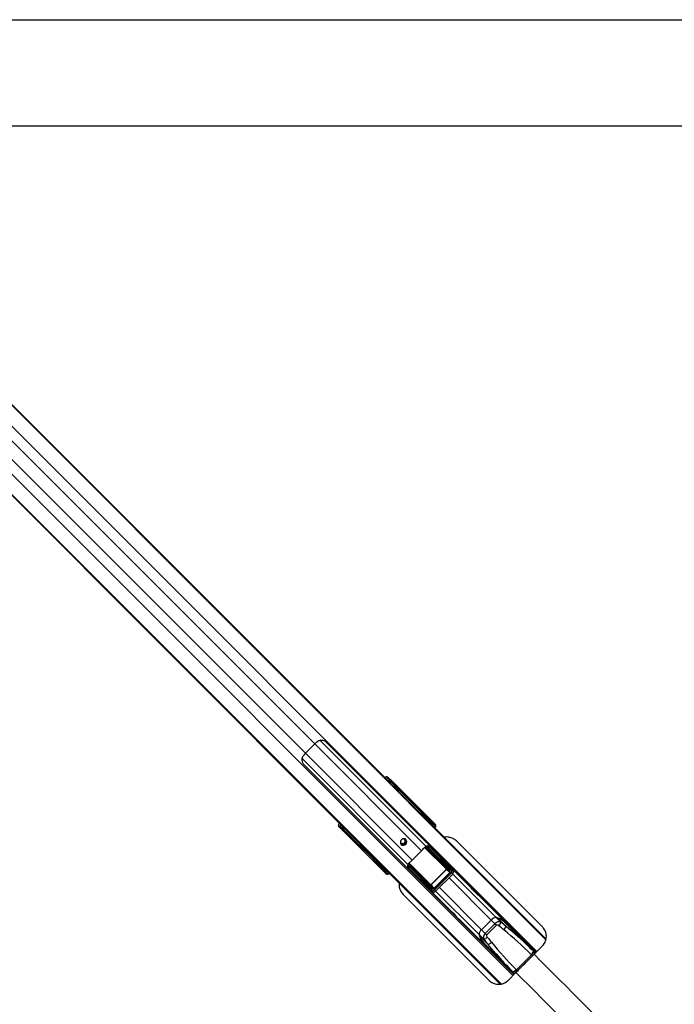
# Model space of a CAD drawing. Header units: millimetres. Extents: x 20 to 19939, y 40 to 15016.
# Tile 77 of 106: x 7433 to 8409, y 13227 to 14696. Entities that reach past the tile are written whole.
import ezdxf

# ---------------------------------------------------------------- set-up
doc = ezdxf.new("R2010")
doc.units = ezdxf.units.MM
doc.header["$LTSCALE"] = 2
doc.layers.add('COMPONENT_GEOMETRY', color=7, linetype='Continuous')
doc.styles.add('SLDTEXTSTYLE0', font='TXT', dxfattribs={"width": 0.75})
doc.dimstyles.new('SLDDIMSTYLE0', dxfattribs={"dimtxt": 100, "dimasz": 6.604, "dimexe": 0, "dimexo": 0.0625, "dimgap": 25, "dimtad": 0, "dimtih": 1, "dimtoh": 1, "dimdec": 1, "dimrnd": 1e-09, "dimzin": 12, "dimdsep": 46, "dimtxsty": 'SLDTEXTSTYLE0', "dimsah": 1, "dimcen": 0.09, "dimadec": 0, "dimazin": 3, "dimtfac": 1, "dimtdec": 1, "dimtofl": 0, "dimtmove": 0, "dimatfit": 3, "dimfxl": 1, "dimfrac": 2, "dimtolj": 1, "dimtzin": 12, "dimarcsym": 0})

# ---------------------------------------------------------------- blocks, each defined once
blk = doc.blocks.new('_D')
at = {"layer": 'COMPONENT_GEOMETRY', "color": 7}
for p, q in [((7259.4, 14695.6), (13752.9, 14695.6)), ((13746.6, 14695.6), (13746.6, 12212)), ((13546.5, 12191.7), (13516, 12191.7)), ((13516, 12191.7), (13516, 12033)), ((13946.6, 12191.7), (13977.1, 12191.7)), ((13977.1, 12191.7), (13977.1, 12033)), ((13516, 12033), (13546.5, 12033)), ((13977.1, 12033), (13946.6, 12033)), ((13746.6, 9399.7), (13746.6, 11883.3)), ((9509.2, 9399.7), (13752.9, 9399.7))]:
    blk.add_line(p, q, dxfattribs=at)
for points in [[(13746.6, 14695.6), (13745.6, 14689), (13747.6, 14689)], [(13746.6, 9399.7), (13747.6, 9406.3), (13745.6, 9406.3)]]:
    blk.add_solid(points, dxfattribs=at)
at = {"layer": 'COMPONENT_GEOMETRY', "color": 7, "char_height": 100, "attachment_point": 1, "style": 'SLDTEXTSTYLE0'}
for s, insert in [('8\'8.25"', (13546.5, 12161.9)), ('2648mm', (13473.8, 12012.2))]:
    blk.add_mtext(s, dxfattribs=dict(at, insert=insert))

msp = doc.modelspace()

# ---------------------------------------------------------------- linework, layer by layer
at = {"color": 7, "linetype": 'Continuous', "lineweight": 25}
for p, q in [((6951.21, 14591.61), (7978, 13564.81)), ((6953.62, 14588.64), (7993.24, 13549.02)), ((6886.29, 14521.31), (7930.77, 13476.83)), ((7183.64, 14223.41), (7915.04, 13492)), ((7873.4, 13615.46), (7859.47, 13601.53)), ((8203.37, 13304.79), (7890.22, 13617.95)), ((7856.98, 13584.71), (8170.14, 13271.56)), ((7978, 13564.81), (7982.31, 13560.5)), ((7980.93, 13566.52), (7983.61, 13563.86)), ((7983.4, 13564.66), (7980.93, 13566.52)), ((7982.31, 13560.5), (7989.82, 13552.99)), ((7984.79, 13560.15), (7983.55, 13561.09)), ((7983.61, 13563.86), (7984.85, 13562.92)), ((8032.48, 13513.23), (7987.04, 13558.67)), ((7988.68, 13559.36), (8051.05, 13496.99)), ((7989.14, 13559.33), (8052.8, 13495.67)), ((7989.82, 13552.99), (7994.99, 13547.82)), ((7993.24, 13549.02), (8004.83, 13536.58)), ((7993.24, 13549.02), (7997.55, 13544.71)), ((7994.99, 13547.82), (8001.02, 13541.8)), ((7997.55, 13544.71), (8004.42, 13537.33)), ((7997.55, 13544.71), (8003.44, 13538.82)), ((8001.02, 13541.8), (8003.17, 13539.64)), ((8003.17, 13539.64), (8218.07, 13324.75)), ((8004.42, 13537.33), (8003.44, 13538.82)), ((8003.44, 13538.82), (8005.59, 13536.67)), ((8006.85, 13534.77), (8005.59, 13536.67)), ((8039.49, 13505.05), (8032.78, 13513.14)), ((8034.17, 13513.17), (8040.86, 13505.09)), ((8041.94, 13504.02), (8037.15, 13510.03)), ((8037.24, 13509.92), (8037.15, 13510.03)), ((8042, 13503.94), (8037.24, 13509.92)), ((8040.16, 13503.67), (8039.26, 13504.57)), ((8041.22, 13502.62), (8040.16, 13503.67)), ((8040.86, 13505.09), (8041.94, 13504.02)), ((8041.17, 13501.64), (8041.68, 13502.15)), ((8042, 13503.94), (8041.94, 13504.02)), ((8047.48, 13496.97), (8042.79, 13502.63)), ((8044.27, 13502.53), (8048.85, 13497.02)), ((8049.84, 13496.02), (8046.63, 13500.06)), ((8049.91, 13495.95), (8046.7, 13499.98)), ((8046.97, 13496.21), (8047.25, 13496.49)), ((8046.97, 13496.21), (8047.87, 13495.32)), ((8047.25, 13496.49), (8048.15, 13495.6)), ((8048.15, 13495.6), (8047.87, 13495.32)), ((8049.12, 13494.62), (8048.15, 13495.6)), ((8048.85, 13497.02), (8049.84, 13496.02)), ((8049.84, 13496.02), (8049.91, 13495.95)), ((8051.05, 13496.99), (8052.8, 13495.67)), ((7911.07, 13491.32), (7908.41, 13494)), ((7910.27, 13491.53), (7908.41, 13494)), ((7912.01, 13490.08), (7911.07, 13491.32)), ((7913.85, 13491.38), (7914.78, 13490.14)), ((7915.04, 13492), (7919.34, 13487.71)), ((7977.94, 13423.88), (7915.57, 13486.25)), ((7915.6, 13485.79), (7979.26, 13422.13)), ((7916.27, 13487.89), (7961.7, 13442.45)), ((7919.34, 13487.71), (7931.94, 13475.1)), ((8047.87, 13495.32), (8048.84, 13494.34)), ((8048.84, 13494.34), (8049.12, 13494.62)), ((8049.31, 13493.88), (8049.59, 13494.16)), ((7935.63, 13472.31), (7930.77, 13476.83)), ((7930.77, 13476.83), (7937.07, 13470.53)), ((7931.94, 13475.1), (7934.1, 13472.95)), ((7934.1, 13472.95), (8149.86, 13257.19)), ((7937.07, 13470.53), (7937.45, 13470.28)), ((8212.78, 13342.48), (8084.54, 13470.72)), ((8032.62, 13456.24), (8018.69, 13442.31)), ((8074.25, 13425.55), (8039.76, 13460.04)), ((8040.24, 13460.97), (8074.73, 13426.48)), ((8076.93, 13426.49), (8042.23, 13461.11)), ((8044.82, 13461.35), (8078.79, 13427.46)), ((8046.78, 13461.24), (8046.51, 13460.97)), ((7969.84, 13434.07), (7961.77, 13440.77)), ((7961.79, 13442.15), (7969.88, 13435.44)), ((7964.9, 13437.78), (7970.91, 13432.99)), ((7964.9, 13437.78), (7965.03, 13437.69)), ((7965.02, 13437.68), (7970.99, 13432.93)), ((8060.19, 13447.31), (8074.29, 13433.25)), ((7970.91, 13432.99), (7969.84, 13434.07)), ((7970.36, 13435.67), (7971.26, 13434.77)), ((7971.26, 13434.77), (7972.31, 13433.71)), ((7972.3, 13432.14), (7977.96, 13427.45)), ((7977.91, 13426.08), (7972.4, 13430.66)), ((7972.78, 13433.25), (7973.29, 13433.76)), ((7974.87, 13428.3), (7978.91, 13425.09)), ((7974.95, 13428.23), (7978.98, 13425.02)), ((7978.91, 13425.09), (7977.91, 13426.08)), ((7979.26, 13422.13), (7977.94, 13423.88)), ((7978.44, 13427.68), (7978.72, 13427.96)), ((7979.33, 13426.78), (7978.44, 13427.68)), ((7979.61, 13427.06), (7978.72, 13427.96)), ((7979.61, 13427.06), (7979.33, 13426.78)), ((7979.33, 13426.78), (7980.31, 13425.81)), ((7980.59, 13426.09), (7979.61, 13427.06)), ((7980.31, 13425.81), (7980.59, 13426.09)), ((7980.77, 13425.34), (7981.05, 13425.62)), ((7981.05, 13425.62), (7981.23, 13425.82)), ((8013.09, 13432.47), (8013.28, 13434.72)), ((8047.47, 13396.15), (8013.58, 13430.11)), ((8013.96, 13428.42), (8013.69, 13428.15)), ((8013.82, 13432.7), (8048.44, 13398)), ((8048.45, 13400.2), (8013.96, 13434.69)), ((8014.89, 13435.17), (8049.38, 13400.68)), ((8046.6, 13405.65), (8069.28, 13428.33)), ((8069.49, 13428.12), (8046.81, 13405.44)), ((8051.12, 13400.27), (8074.66, 13423.81)), ((8075.08, 13423.39), (8051.54, 13399.85)), ((8051.59, 13397.75), (8077.18, 13423.34)), ((8069.28, 13428.33), (8069.49, 13428.12)), ((8069.43, 13429.57), (8074.25, 13425.55)), ((8074.66, 13423.81), (8069.49, 13428.12)), ((8078.79, 13427.46), (8074.29, 13433.25)), ((8074.66, 13423.81), (8075.08, 13423.39)), ((8079.2, 13427), (8074.74, 13432.73)), ((8106.5, 13400.95), (8074.8, 13432.66)), ((8027.62, 13414.74), (8041.68, 13400.64)), ((8053.47, 13395.87), (8079.06, 13421.46)), ((8041.68, 13400.64), (8047.47, 13396.15)), ((8042.2, 13400.19), (8047.93, 13395.73)), ((8042.27, 13400.13), (8073.98, 13368.42)), ((8049.38, 13400.68), (8045.36, 13405.5)), ((8046.6, 13405.65), (8046.81, 13405.44)), ((8046.81, 13405.44), (8051.12, 13400.27)), ((8051.12, 13400.27), (8051.54, 13399.85)), ((8004.91, 13391.09), (8133.15, 13262.85)), ((8159.7, 13347.76), (8120.95, 13386.5)), ((8088.43, 13353.97), (8127.17, 13315.23)), ((8122.08, 13338.46), (8136.47, 13352.85)), ((8141.94, 13347.38), (8136.47, 13352.85)), ((8150.87, 13349.51), (8143.66, 13356.72)), ((8145.77, 13356.09), (8158.54, 13343.32)), ((8199.39, 13306.37), (8155.47, 13350.29)), ((8127.55, 13332.99), (8122.08, 13338.46)), ((8127.55, 13332.99), (8141.94, 13347.38)), ((8144.19, 13345.12), (8129.81, 13330.74)), ((8141.94, 13347.38), (8144.19, 13345.12)), ((8125.42, 13324.06), (8118.21, 13331.27)), ((8118.84, 13329.16), (8131.61, 13316.39)), ((8168.56, 13275.54), (8124.64, 13319.46)), ((8127.55, 13332.99), (8129.81, 13330.74)), ((8193.7, 13313.07), (8193.18, 13312.58)), ((8200.06, 13305.7), (8199.39, 13306.37)), ((8202.19, 13303.57), (8200.06, 13305.7)), ((8200.34, 13301.75), (8212.78, 13314.2)), ((8174.15, 13278.43), (8196.5, 13300.78)), ((8195.83, 13301.45), (8196.5, 13300.78)), ((8196.5, 13300.78), (8196.5, 13300.78)), ((8162.35, 13281.75), (8161.86, 13281.23)), ((8169.23, 13274.87), (8168.56, 13275.54)), ((8173.48, 13279.1), (8174.15, 13278.43)), ((8174.15, 13278.43), (8174.15, 13278.43)), ((8161.44, 13262.85), (8173.18, 13274.59)), ((8171.36, 13272.74), (8169.23, 13274.87))]:
    msp.add_line(p, q, dxfattribs=at)
at = {"color": 8, "linetype": 'Continuous', "lineweight": 25}
for p, q in [((6955.58, 14585.67), (8217.74, 13323.51)), ((6940.81, 14569.9), (8204.65, 13306.06)), ((6905.03, 14534.12), (8168.87, 13270.28)), ((6889.26, 14519.35), (8151.15, 13257.46)), ((6981.3, 14507.56), (7873.4, 13615.46)), ((6967.37, 14493.63), (7859.47, 13601.53)), ((7873.4, 13615.46), (8032.62, 13456.24)), ((7881.38, 13620.64), (8039.26, 13462.76)), ((7859.47, 13601.53), (8018.69, 13442.31)), ((7854.29, 13593.55), (8012.17, 13435.67)), ((7983.67, 13559.14), (7984.79, 13560.15)), ((7987.04, 13558.67), (7985.51, 13557.3)), ((8005.59, 13536.67), (8217.95, 13324.31)), ((8031.16, 13511.65), (8032.48, 13513.23)), ((8032.74, 13513.09), (8031.37, 13511.44)), ((8038.75, 13504.06), (8039.26, 13504.57)), ((8040.16, 13503.67), (8039.65, 13503.16)), ((8040.71, 13502.11), (8041.22, 13502.62)), ((8041.68, 13502.15), (8041.22, 13502.62)), ((8041.39, 13501.42), (8042.52, 13502.78)), ((8042.79, 13502.63), (8041.6, 13501.21)), ((8042.73, 13502.97), (8042.2, 13503.51)), ((7914.78, 13490.14), (7915.79, 13491.26)), ((7917.63, 13489.42), (7916.27, 13487.89)), ((8048.84, 13494.34), (8049.31, 13493.88)), ((8049.12, 13494.62), (8049.59, 13494.16)), ((8049.2, 13493.61), (8049.22, 13493.63)), ((7937.07, 13470.53), (8150.32, 13257.28)), ((8069.19, 13429.11), (8037.12, 13461.18)), ((8037.52, 13461.48), (8069.43, 13429.57)), ((8039.15, 13462.51), (8040.21, 13461.65)), ((7961.7, 13442.45), (7963.28, 13443.77)), ((7963.49, 13443.56), (7961.84, 13442.19)), ((8045.36, 13405.5), (8013.48, 13437.38)), ((8013.81, 13437.75), (8045.82, 13405.74)), ((7970.36, 13435.67), (7970.87, 13436.18)), ((7970.99, 13432.92), (7970.91, 13432.99)), ((7971.77, 13435.28), (7971.26, 13434.77)), ((7971.43, 13432.73), (7971.96, 13432.2)), ((7972.15, 13432.41), (7973.51, 13433.54)), ((7973.72, 13433.33), (7972.3, 13432.14)), ((7972.31, 13433.71), (7972.82, 13434.22)), ((7972.78, 13433.25), (7972.31, 13433.71)), ((7978.99, 13425.02), (7978.91, 13425.09)), ((7980.77, 13425.34), (7980.31, 13425.81)), ((7981.05, 13425.62), (7980.59, 13426.09)), ((7981.31, 13425.71), (7981.32, 13425.73)), ((8011.86, 13432.11), (8013.17, 13431.12)), ((8079.06, 13421.46), (8077.18, 13423.34)), ((8073.46, 13415.86), (8136.47, 13352.85)), ((8078.99, 13421.39), (8143.66, 13356.72)), ((8053.47, 13395.87), (8051.59, 13397.75)), ((8053.54, 13395.94), (8118.21, 13331.27)), ((8059.07, 13401.47), (8122.08, 13338.46)), ((8202.56, 13304.21), (8193.7, 13313.07)), ((8197.94, 13299.33), (8196.5, 13300.78)), ((8161.86, 13281.23), (8170.83, 13272.25)), ((8175.6, 13276.99), (8174.15, 13278.43))]:
    msp.add_line(p, q, dxfattribs=at)
at = {"color": 7, "linetype": 'Continuous', "lineweight": 25, "flags": 128}
for points in [[(9506.66, 14536.84), (8225.47, 14536.86), (7022.75, 14536.92)], [(8009.25, 13472.75), (8007.71, 13473.75), (8005.87, 13474.06), (8004, 13473.63), (8002.4, 13472.53), (8001.3, 13470.93), (8000.87, 13469.06), (8001.18, 13467.22), (8002.18, 13465.68), (8003.72, 13464.67), (8005.57, 13464.36), (8007.44, 13464.79), (8009.04, 13465.89), (8010.14, 13467.49), (8010.57, 13469.36), (8010.26, 13471.21), (8009.25, 13472.75)], [(8120.95, 13386.5), (8120.95, 13386.5), (8119.24, 13388.16), (8116.64, 13390.62), (8113.59, 13393.53), (8112.04, 13395.04), (8110.57, 13396.49), (8109.23, 13397.85), (8108.06, 13399.06), (8106.43, 13400.83), (8105.89, 13401.51), (8106.5, 13400.95), (8106.5, 13400.95)], [(8081.37, 13361.37), (8081.34, 13361.4), (8078.29, 13364.31), (8075.69, 13366.77), (8073.97, 13368.43), (8073.42, 13369.04), (8074.1, 13368.5), (8075.87, 13366.87), (8077.08, 13365.7), (8078.44, 13364.35), (8079.9, 13362.88), (8081.41, 13361.33), (8084.32, 13358.28), (8086.78, 13355.68), (8088.43, 13353.97), (8088.43, 13353.97)]]:
    msp.add_lwpolyline(points, dxfattribs=at)
at = {"color": 7, "linetype": 'Continuous', "lineweight": 25}
for centre, radius, start, end in [((7904.9, 13584.05), 44.48, 127.7826, 135.08299), ((7890.88, 13570.04), 44.48, 134.91701, 142.2174), ((7982.16, 13562.5), 1.98, 314.46278, 43.28196), ((7983.41, 13561.56), 1.98, 314.46278, 43.28196), ((7988.47, 13557.59), 1.79, 83.28389, 142.93745), ((7987.59, 13528.39), 18.97, 33.36609, 44.95795), ((7989.75, 13526.23), 18.97, 33.36609, 44.95795), ((8033.02, 13513.92), 0.878, 231.75739, 251.60224), ((8032.99, 13513.9), 0.796, 232.78764, 255.04984), ((8034.25, 13513.3), 0.161, 238.83961, 294.83918), ((8037.23, 13510.18), 0.178, 241.13554, 299.17095), ((8040.2, 13504.37), 0.98, 47.39254, 136.15841), ((8043.06, 13503.46), 0.878, 231.75739, 251.60224), ((8043.8, 13503.78), 1.34, 217.07771, 229.02906), ((8044.37, 13502.73), 0.222, 245.96385, 306.54975), ((8046.72, 13500.28), 0.237, 247.3806, 308.39441), ((8048.19, 13496.29), 0.98, 47.39254, 136.15841), ((7912.43, 13492.77), 1.98, 226.71804, 315.53722), ((7913.37, 13491.52), 1.98, 226.71804, 315.53722), ((7917.34, 13486.46), 1.79, 127.06255, 186.71611), ((7945.34, 13488.52), 18.96, 225.04062, 236.5012), ((7947.51, 13486.37), 18.97, 225.04205, 236.63391), ((8004.43, 13470.2), 3.27, 170.87202, 318.67567), ((8004.34, 13470.59), 5.05, 237.85467, 32.14533), ((8004.7, 13470.48), 3.27, 311.86542, 98.5869), ((7990.86, 13498.05), 59.1, 314.96371, 320.45217), ((8040.54, 13460.69), 1.01, 108.69471, 219.84659), ((8040.86, 13460.06), 1.1, 124.00776, 180.96676), ((8042.16, 13461.4), 1.96, 172.73075, 192.6305), ((8043.7, 13461.05), 1.48, 147.53565, 177.54384), ((8043.51, 13461.23), 0.618, 26.59048, 60.31331), ((7961.03, 13441.94), 0.796, 14.95016, 37.21236), ((7961.01, 13441.91), 0.878, 18.39776, 38.24261), ((7961.63, 13440.68), 0.161, 335.16082, 31.16039), ((7964.75, 13437.7), 0.178, 330.82905, 28.86446), ((7976.88, 13484.07), 59.1, 309.54783, 315.03629), ((7970.56, 13434.73), 0.98, 133.84159, 222.60746), ((7971.15, 13431.13), 1.34, 40.97094, 52.92229), ((7971.47, 13431.87), 0.878, 18.39776, 38.24261), ((7972.2, 13430.57), 0.222, 323.45025, 24.03615), ((7974.65, 13428.21), 0.237, 321.60559, 22.6194), ((7978.64, 13426.75), 0.98, 133.84159, 222.60746), ((8013.88, 13431.23), 1.48, 92.45616, 122.46435), ((8013.7, 13431.42), 0.618, 209.68669, 243.40952), ((8014.24, 13434.39), 1.01, 50.15341, 161.30529), ((8013.53, 13432.77), 1.96, 77.3695, 97.26925), ((8014.87, 13434.07), 1.1, 89.03324, 145.99224), ((8068.88, 13429.56), 0.549, 304.00776, 0.96676), ((8075.35, 13425.57), 1.1, 124.00776, 180.96676), ((8078.75, 13425.27), 2.2, 89.13131, 146.03914), ((8045.37, 13406.05), 0.549, 269.03324, 325.99224), ((8049.66, 13396.18), 2.2, 123.96086, 180.86869), ((8049.36, 13399.58), 1.1, 89.03324, 145.99224), ((8144.44, 13346.65), 10.1, 94.42693, 142.12888), ((8135.65, 13323.77), 33.92, 30.07324, 76.32657), ((8132.2, 13314.56), 43.69, 71.90632, 74.78828), ((8138.58, 13333.06), 24.13, 45.55841, 72.65993), ((8136.83, 13354.55), 14.92, 316.92929, 340.28231), ((8128.28, 13330.49), 10.1, 127.87112, 175.57307), ((8145.02, 13348.18), 14.36, 315.91477, 340.24584), ((8151.16, 13339.28), 33.92, 193.67343, 239.92676), ((8160.37, 13342.73), 43.69, 195.21172, 198.09368), ((8141.87, 13336.35), 24.13, 197.34007, 224.44159), ((8120.38, 13338.1), 14.92, 289.71769, 313.07071), ((8126.75, 13329.91), 14.36, 289.75416, 314.08523), ((8194.39, 13312.36), 1, 45, 134), ((8189.72, 13309.62), 10.21, 306.77, 341.38786), ((8190.38, 13308.96), 10.21, 306.77, 341.38786), ((8162.57, 13280.54), 1, 136, 225), ((8165.31, 13285.21), 10.21, 288.61214, 323.23), ((8165.97, 13284.55), 10.21, 288.61214, 323.23)]:
    msp.add_arc(centre, radius, start, end, dxfattribs=at)
at = {"color": 8, "linetype": 'Continuous', "lineweight": 25}
for centre, radius, start, end in [((8050.83, 13495.32), 1.68, 82.6449, 139.88631), ((8040.94, 13485.3), 11.74, 41.25076, 45.15531), ((7979.61, 13424.1), 1.68, 130.11369, 187.3551), ((7989.63, 13433.99), 11.74, 224.84469, 228.74924)]:
    msp.add_arc(centre, radius, start, end, dxfattribs=at)
at = {"color": 7, "linetype": 'Continuous', "lineweight": 25}
for centre, major_axis, ratio, start_param, end_param in [((7976.76, 13562.22), (4.24, 4.24), 0.3295798, 0.0460032, 1.1020644), ((7864.87, 13451.67), (222.39, -222.39), 0.5087356, 1.5009832, 1.5707963), ((7869.17, 13447.37), (222.39, -222.39), 0.5087356, 1.5009832, 1.5707963), ((7987.41, 13560.66), (4.33, -4.18), 0.0438581, 1.2020967, 2.7976428), ((7986.13, 13558.81), (1.57, -1.28), 0.2462972, 1.1660183, 2.7615644), ((7987.52, 13560.25), (2.88, -2.79), 0.0438581, 1.2020967, 2.7976428), ((8005.23, 13536.38), (-1.68, 1.76), 0.0656844, 1.3963176, 3.4917197), ((8031.22, 13513.99), (1.41, 1.41), 0.7241758, 4.8869219, 4.9129515), ((8031.55, 13513.66), (1.77, 1.77), 0.5087004, 4.8869219, 4.9129515), ((8092.32, 13452.19), (-70.97, 74.51), 0.0008516, 0.6113881, 0.681222), ((8092.68, 13452.54), (-71.32, 74.15), 0.0006481, 0.6130958, 0.6829297), ((7912.71, 13498.17), (4.24, 4.24), 0.3295798, 2.0395283, 3.0955894), ((8039.13, 13504.7), (0.354, 0.354), 0.3743577, 4.712389, 6.2482787), ((8039.79, 13504.05), (1.06, 1.06), 0.3524771, 4.712389, 6.2482787), ((8040.86, 13502.97), (1.06, 1.06), 0.3305965, 4.712389, 6.2482787), ((8043.84, 13501.39), (-1.06, 1.62), 0.7727027, 0.0352335, 0.2292342), ((8043.78, 13501.57), (-0.83, 1.22), 0.6768411, 0.031853, 0.2258537), ((8092.32, 13452.19), (-70.97, 74.51), 0.0008516, 0.8281158, 0.8722649), ((8092.68, 13452.54), (-71.32, 74.15), 0.0006481, 0.8298235, 0.8739726), ((8047.12, 13496.63), (0.354, 0.354), 0.3743577, 4.712389, 6.2482787), ((8047.78, 13495.97), (1.06, 1.06), 0.3524771, 4.712389, 6.2482787), ((8048.77, 13494.97), (1.06, 1.06), 0.3305965, 4.712389, 6.2482787), ((8048.15, 13494.21), (3.27, 2.34), 0.932843, 4.8660535, 6.4380058), ((8049.78, 13492.98), (3.69, 1.73), 0.9084912, 5.0290275, 6.6009798), ((7914.27, 13487.52), (-4.18, 4.33), 0.0438581, 0.3439498, 1.939496), ((7914.68, 13487.41), (-2.79, 2.88), 0.0438581, 0.3439498, 1.939496), ((7916.12, 13488.8), (-1.28, 1.57), 0.2462972, 0.3800283, 1.9755744), ((8028.18, 13605.14), (221.5, -221.5), 0.5107684, 4.712389, 4.7822022), ((8032.47, 13600.85), (221.5, -221.5), 0.5107684, 4.712389, 4.7813953), ((7935.83, 13471.9), (1.76, -1.68), 0.0656844, 5.9330583, 8.0305561), ((7979.54, 13508.15), (84.02, -68.6), 0.0107882, 0.7805081, 0.8197113), ((8043.17, 13453.68), (-5.76, 5.76), 0.8205601, 5.5267292, 5.8030992), ((8079.52, 13430.6), (192.03, -191.31), 0.0067039, 4.5402138, 4.6182287), ((7960.94, 13443.71), (1.41, 1.41), 0.7241758, 4.5118264, 4.5378561), ((8022.74, 13382.61), (74.51, -70.97), 0.0008516, 2.4603707, 2.5302045), ((8022.39, 13382.26), (74.15, -71.32), 0.0006481, 2.458663, 2.5284968), ((7961.27, 13443.38), (1.77, 1.77), 0.5087004, 4.5118264, 4.5378561), ((7966.78, 13495.39), (-68.6, 84.02), 0.0107882, 2.3218814, 2.3610846), ((7970.89, 13435.14), (1.06, 1.06), 0.3524771, 3.1764992, 4.712389), ((7970.23, 13435.8), (0.354, 0.354), 0.3743577, 3.1764992, 4.712389), ((7971.96, 13434.07), (1.06, 1.06), 0.3305965, 3.1764992, 4.712389), ((7973.54, 13431.09), (1.62, -1.06), 0.7727027, 2.9123584, 3.1063592), ((7973.36, 13431.15), (1.22, -0.83), 0.6768411, 2.9157389, 3.1097396), ((8022.39, 13382.26), (74.15, -71.32), 0.0006481, 2.2676201, 2.3117691), ((8022.74, 13382.61), (74.51, -70.97), 0.0008516, 2.2693278, 2.3134769), ((7978.96, 13427.15), (1.06, 1.06), 0.3524771, 3.1764992, 4.712389), ((7980.72, 13426.78), (2.34, 3.27), 0.932843, 2.9867722, 4.5587245), ((7978.31, 13427.81), (0.354, 0.354), 0.3743577, 3.1764992, 4.712389), ((7979.96, 13426.16), (1.06, 1.06), 0.3305965, 3.1764992, 4.712389), ((7981.95, 13425.15), (1.73, 3.69), 0.9084912, 2.8237982, 4.3957505), ((8044.33, 13395.41), (-191.31, 192.03), 0.0067039, 4.8065492, 4.8845862), ((8021.25, 13431.76), (-5.76, 5.76), 0.8205601, 0.4800861, 0.7564561), ((8068.82, 13428.77), (0.472, -0.414), 0.7960113, 6.2316645, 7.7727784), ((8068.7, 13428.88), (0.811, -0.731), 0.9160627, 6.2417268, 7.7828408), ((8073.5, 13424.89), (1.2, -1.04), 0.6306565, 6.2304961, 7.7716101), ((8071.55, 13430.32), (-3.02, 3.58), 0.8534878, 4.6655123, 4.8124468), ((8073.27, 13425.12), (1.89, -1.66), 0.7960113, 6.2316645, 7.7727784), ((8075.56, 13425.03), (-1.51, 1.79), 0.8534878, 3.213545, 4.8124468), ((8076.03, 13424.57), (-2.8, 3.2), 0.9399897, 3.200151, 4.7990528), ((8044.61, 13403.38), (3.58, -3.02), 0.8534878, 4.6123311, 4.7592657), ((8046.05, 13406.23), (-0.731, 0.811), 0.9160627, 1.6419372, 3.1830512), ((8046.16, 13406.11), (-0.414, 0.472), 0.7960113, 1.6519995, 3.1931135), ((8050.36, 13398.9), (3.2, -2.8), 0.9399897, 4.6257252, 6.224627), ((8049.9, 13399.37), (1.79, -1.51), 0.8534878, 4.6123311, 6.2112329), ((8049.81, 13401.66), (-1.66, 1.89), 0.7960113, 1.6519995, 3.1931135), ((8050.04, 13401.43), (-1.04, 1.2), 0.6306565, 1.6531679, 3.1942819), ((8146.23, 13343.09), (5.66, 5.66), 0.7578134, 0.2090536, 1.5707963), ((8055.32, 13127.36), (305, -305), 0.5324147, 1.7566923, 1.77985), ((8146.91, 13342.41), (2.71, -2.71), 0.5211931, 1.77985, 3.1415927), ((8056, 13126.68), (303.43, -303.43), 0.5211931, 1.7566923, 1.77985), ((8086.94, 13192.55), (208.93, -208.93), 0.5211931, 1.5707963, 1.7566923), ((8131.84, 13328.7), (5.66, 5.66), 0.7578134, 1.5707963, 2.932539), ((8347.57, 13419.61), (305, -305), 0.5324147, 4.5033353, 4.526493), ((8132.52, 13328.02), (2.71, -2.71), 0.5211931, 3.1415927, 4.5033353), ((8348.25, 13418.93), (303.43, -303.43), 0.5211931, 4.5033353, 4.526493), ((8282.38, 13388), (208.93, -208.93), 0.5211931, 4.526493, 4.712389), ((8086.26, 13193.23), (210.51, -210.51), 0.5374519, 1.5707963, 1.6940433), ((8281.7, 13388.67), (210.51, -210.51), 0.5374519, 4.5891084, 4.712389)]:
    msp.add_ellipse(centre, major_axis=major_axis, ratio=ratio, start_param=start_param, end_param=end_param, dxfattribs=at)
at = {"color": 8, "linetype": 'Continuous', "lineweight": 25}
for centre, major_axis, ratio, start_param, end_param in [((7979.43, 13559.55), (4.24, 4.24), 0.3295099, 0.0458673, 1.1028005), ((7980.77, 13558.22), (2.83, 2.83), 0.3295798, 0.0460032, 0.8278434), ((8046.84, 13496.34), (0.354, 0.354), 0.3743577, 4.158029, 4.712389), ((7915.38, 13495.5), (4.24, 4.24), 0.3295099, 2.0387921, 3.0957254), ((7916.71, 13494.16), (2.83, 2.83), 0.3295798, 2.3137493, 3.0955894), ((8047.9, 13494.95), (1.85, 0.86), 0.9084912, 5.0290275, 5.3492624), ((8062.17, 13440.72), (-28.45, 34.84), 0.0109144, 0.8684522, 0.9282339), ((7978.59, 13428.09), (0.354, 0.354), 0.3743577, 4.712389, 5.266749), ((7979.98, 13427.03), (0.86, 1.85), 0.9084912, 4.074793, 4.3957505), ((8034.21, 13412.76), (34.84, -28.45), 0.0109144, 2.2133587, 2.2731404), ((8086.26, 13193.23), (210.51, -210.51), 0.5374519, 1.6940433, 1.7566923), ((8281.7, 13388.67), (210.51, -210.51), 0.5374519, 4.526493, 4.5891084)]:
    msp.add_ellipse(centre, major_axis=major_axis, ratio=ratio, start_param=start_param, end_param=end_param, dxfattribs=at)
at = {"color": 7, "linetype": 'Continuous', "lineweight": 25}
for points, knots in [([(7890.22, 13617.95), (7889.83, 13618.29), (7888.94, 13619.08), (7886.79, 13620.2), (7883.95, 13620.94), (7880.56, 13620.88), (7878.6, 13619.76), (7877.64, 13619.21)], [0, 0, 0, 0, 0.10962694, 0.25672778, 0.49978841, 0.75517788, 1, 1, 1, 1]), ([(7855.72, 13597.29), (7855.23, 13596.46), (7854.25, 13594.82), (7853.95, 13591.77), (7854.42, 13589.02), (7855.41, 13586.78), (7856.28, 13585.46), (7856.81, 13584.9), (7856.98, 13584.71)], [0, 0, 0, 0, 0.2129283, 0.4246049, 0.6767712, 0.8300264, 0.9444848, 1, 1, 1, 1]), ([(7989.82, 13552.99), (7990.04, 13552.77), (7990.49, 13552.32), (7991.4, 13551.39), (7992.37, 13550.4), (7993.33, 13549.45), (7994.14, 13548.64), (7994.73, 13548.07), (7994.98, 13547.83), (7994.99, 13547.83), (7994.99, 13547.82)], [0, 0, 0, 0, 0.1335987, 0.2671966, 0.4008119, 0.5344211, 0.6680123, 0.8016105, 0.9352267, 1, 1, 1, 1]), ([(8032.51, 13513.27), (8032.52, 13513.29), (8032.62, 13513.41), (8032.83, 13513.58), (8033.16, 13513.7), (8033.48, 13513.69), (8033.79, 13513.58), (8034.07, 13513.39), (8034.23, 13513.24), (8034.32, 13513.16)], [0, 0, 0, 0, 0.0324038, 0.2220781, 0.3811988, 0.5433613, 0.6728153, 0.8347469, 1, 1, 1, 1]), ([(8034.17, 13513.17), (8034.11, 13513.22), (8034.01, 13513.33), (8033.85, 13513.43), (8033.72, 13513.49), (8033.63, 13513.52), (8033.48, 13513.54), (8033.29, 13513.52), (8033.04, 13513.4), (8032.87, 13513.26), (8032.8, 13513.15), (8032.78, 13513.14)], [0, 0, 0, 0, 0.1655111, 0.2835853, 0.3149316, 0.4135053, 0.4333733, 0.5928838, 0.760419, 0.9651718, 1, 1, 1, 1]), ([(8041.68, 13502.15), (8041.75, 13502.23), (8041.95, 13502.44), (8042.16, 13502.79), (8042.25, 13503.21), (8042.21, 13503.61), (8042.08, 13503.83), (8042, 13503.94)], [0, 0, 0, 0, 0.1526816, 0.4213754, 0.6263891, 0.8018835, 1, 1, 1, 1]), ([(8042.73, 13502.97), (8042.84, 13503.03), (8043.05, 13503.15), (8043.42, 13503.17), (8043.79, 13503.08), (8044.17, 13502.87), (8044.38, 13502.67), (8044.5, 13502.56)], [0, 0, 0, 0, 0.1837229, 0.3577538, 0.5459259, 0.7461896, 1, 1, 1, 1]), ([(8044.27, 13502.53), (8044.19, 13502.62), (8044.04, 13502.76), (8043.75, 13502.92), (8043.46, 13502.97), (8043.17, 13502.92), (8043.01, 13502.82), (8042.92, 13502.77)], [0, 0, 0, 0, 0.2616949, 0.4547577, 0.6342319, 0.8078503, 1, 1, 1, 1]), ([(8049.59, 13494.16), (8049.66, 13494.23), (8049.86, 13494.45), (8050.06, 13494.8), (8050.16, 13495.22), (8050.12, 13495.61), (8049.98, 13495.83), (8049.91, 13495.95)], [0, 0, 0, 0, 0.1526816, 0.4213754, 0.6263891, 0.8018835, 1, 1, 1, 1]), ([(8049.1, 13493.71), (8049.14, 13493.73), (8049.21, 13493.78), (8049.27, 13493.84), (8049.31, 13493.88)], [0, 0, 0, 0, 0.4679841, 1, 1, 1, 1]), ([(8084.54, 13470.72), (8082.92, 13472.09), (8079.66, 13474.83), (8073.36, 13476.58), (8068.74, 13476.9), (8066.72, 13476.21), (8066.63, 13476.18)], [0, 0, 0, 0, 0.33586146, 0.67284183, 0.98571868, 1, 1, 1, 1]), ([(8039.26, 13462.76), (8038.53, 13462.31), (8037.52, 13461.68), (8036.67, 13460.7), (8036.43, 13460.42)], [0, 0, 0, 0, 0.720131, 1, 1, 1, 1]), ([(8047.71, 13460.46), (8047.7, 13460.46), (8047.27, 13460.89), (8046.07, 13461.9), (8044.03, 13462.95), (8041.9, 13463.33), (8040.32, 13463.21), (8039.59, 13462.9), (8039.26, 13462.76)], [0, 0, 0, 0, 0.0026713, 0.1953579, 0.507159, 0.7219581, 0.8748674, 1, 1, 1, 1]), ([(8040.21, 13461.65), (8040.62, 13461.73), (8041.36, 13461.87), (8042.11, 13461.85), (8042.46, 13461.84)], [0, 0, 0, 0, 0.544713, 1, 1, 1, 1]), ([(8044.06, 13461.5), (8043.95, 13461.49), (8043.73, 13461.45), (8043.2, 13461.35), (8042.68, 13461.23), (8042.32, 13461.14), (8042.23, 13461.11)], [0, 0, 0, 0, 0.2055736, 0.4344383, 0.8552633, 1, 1, 1, 1]), ([(8042.46, 13461.84), (8042.73, 13461.83), (8043.11, 13461.81), (8043.57, 13461.77), (8043.74, 13461.77), (8043.81, 13461.76)], [0, 0, 0, 0, 0.5927869, 0.8158087, 1, 1, 1, 1]), ([(8044.82, 13461.35), (8044.81, 13461.35), (8044.7, 13461.45), (8044.41, 13461.66), (8044.03, 13461.73), (8043.81, 13461.76)], [0, 0, 0, 0, 0.0107069, 0.4125943, 1, 1, 1, 1]), ([(8044.82, 13461.35), (8044.81, 13461.35), (8044.74, 13461.41), (8044.53, 13461.53), (8044.24, 13461.51), (8044.06, 13461.5)], [0, 0, 0, 0, 0.01070694, 0.41259547, 1, 1, 1, 1]), ([(7961.77, 13440.61), (7961.69, 13440.7), (7961.54, 13440.85), (7961.36, 13441.12), (7961.25, 13441.42), (7961.23, 13441.74), (7961.3, 13441.98), (7961.43, 13442.22), (7961.56, 13442.33), (7961.66, 13442.42)], [0, 0, 0, 0, 0.1677551, 0.3094261, 0.4421052, 0.5973632, 0.7692312, 0.8002226, 1, 1, 1, 1]), ([(7961.79, 13442.15), (7961.71, 13442.07), (7961.53, 13441.91), (7961.4, 13441.64), (7961.39, 13441.38), (7961.43, 13441.22), (7961.49, 13441.1), (7961.54, 13441.02), (7961.64, 13440.89), (7961.7, 13440.83), (7961.77, 13440.77)], [0, 0, 0, 0, 0.2158633, 0.4289558, 0.5802581, 0.6862162, 0.7010964, 0.8134316, 0.8319841, 1, 1, 1, 1]), ([(8014.51, 13438.5), (8013.83, 13437.86), (8012.9, 13436.97), (8012.33, 13435.95), (8012.17, 13435.67)], [0, 0, 0, 0, 0.7198695, 1, 1, 1, 1]), ([(7970.99, 13432.93), (7971.11, 13432.85), (7971.31, 13432.73), (7971.65, 13432.68), (7971.94, 13432.72), (7972.25, 13432.84), (7972.53, 13433.01), (7972.7, 13433.18), (7972.78, 13433.25)], [0, 0, 0, 0, 0.1995794, 0.3513074, 0.4943159, 0.6461802, 0.8522295, 1, 1, 1, 1]), ([(7972.37, 13430.43), (7972.29, 13430.52), (7972.12, 13430.69), (7971.9, 13431.03), (7971.76, 13431.42), (7971.77, 13431.84), (7971.89, 13432.08), (7971.96, 13432.2)], [0, 0, 0, 0, 0.1896653, 0.387972, 0.5975579, 0.804387, 1, 1, 1, 1]), ([(7972.16, 13432.01), (7972.1, 13431.92), (7972, 13431.75), (7971.97, 13431.54), (7971.98, 13431.35), (7972.01, 13431.22), (7972.09, 13431.03), (7972.21, 13430.84), (7972.34, 13430.72), (7972.4, 13430.66)], [0, 0, 0, 0, 0.204018, 0.3683635, 0.408955, 0.5625699, 0.6085277, 0.8027053, 1, 1, 1, 1]), ([(7978.98, 13425.02), (7979.1, 13424.95), (7979.3, 13424.82), (7979.64, 13424.78), (7979.94, 13424.81), (7980.24, 13424.93), (7980.52, 13425.11), (7980.7, 13425.27), (7980.77, 13425.34)], [0, 0, 0, 0, 0.1995794, 0.3513074, 0.4943159, 0.6461802, 0.8522295, 1, 1, 1, 1]), ([(8012.17, 13435.67), (8012.03, 13435.34), (8011.72, 13434.61), (8011.6, 13433.03), (8011.99, 13430.9), (8013.03, 13428.86), (8014.04, 13427.66), (8014.47, 13427.23), (8014.47, 13427.22)], [0, 0, 0, 0, 0.1251326, 0.2780419, 0.492841, 0.8046421, 0.9973287, 1, 1, 1, 1]), ([(8013.17, 13431.12), (8013.16, 13431.19), (8013.16, 13431.36), (8013.12, 13431.82), (8013.1, 13432.2), (8013.09, 13432.47)], [0, 0, 0, 0, 0.1841913, 0.4072131, 1, 1, 1, 1]), ([(8013.58, 13430.11), (8013.58, 13430.12), (8013.48, 13430.23), (8013.27, 13430.53), (8013.2, 13430.9), (8013.17, 13431.12)], [0, 0, 0, 0, 0.0107059, 0.4231481, 1, 1, 1, 1]), ([(8013.58, 13430.11), (8013.58, 13430.12), (8013.52, 13430.19), (8013.4, 13430.4), (8013.42, 13430.7), (8013.43, 13430.87)], [0, 0, 0, 0, 0.010706, 0.4231493, 1, 1, 1, 1]), ([(8013.82, 13432.7), (8013.75, 13432.43), (8013.65, 13432.06), (8013.55, 13431.56), (8013.48, 13431.2), (8013.44, 13430.98), (8013.43, 13430.87)], [0, 0, 0, 0, 0.42553459, 0.5656144, 0.7944513, 1, 1, 1, 1]), ([(7999.26, 13407.78), (7999.17, 13405.82), (7998.97, 13401.87), (8000.96, 13395.87), (8003.54, 13392.76), (8004.91, 13391.09)], [0, 0, 0, 0, 0.3140447, 0.6332645, 1, 1, 1, 1]), ([(8106.5, 13400.95), (8106.99, 13400.45), (8107.97, 13399.45), (8110.53, 13396.73), (8112.54, 13394.61), (8113.55, 13393.57), (8113.56, 13393.56)], [0, 0, 0, 0, 0.3346574, 0.6673089, 0.9968828, 1, 1, 1, 1]), ([(8212.78, 13314.2), (8213.59, 13315.1), (8215.21, 13316.9), (8217.5, 13321.04), (8218.71, 13325.65), (8218.64, 13330.41), (8217.92, 13334.1), (8216.47, 13337.65), (8214.67, 13340.47), (8213.27, 13341.96), (8212.78, 13342.48)], [0, 0, 0, 0, 0.111634, 0.2233339, 0.4451896, 0.5656417, 0.6860843, 0.8099139, 0.9336742, 1, 1, 1, 1]), ([(8173.18, 13274.59), (8175.29, 13276.7), (8179.57, 13280.99), (8186.4, 13287.81), (8193.46, 13294.87), (8198.02, 13299.43), (8200.34, 13301.75)], [0, 0, 0, 0, 0.23888, 0.4846364, 0.7381427, 1, 1, 1, 1]), ([(8133.15, 13262.85), (8134.07, 13262.04), (8135.89, 13260.4), (8140.08, 13258.09), (8144.77, 13256.9), (8149.6, 13257.01), (8153.32, 13257.79), (8156.87, 13259.3), (8159.58, 13261.09), (8160.99, 13262.43), (8161.44, 13262.85)], [0, 0, 0, 0, 0.1137423, 0.2275484, 0.4536506, 0.5755272, 0.6973834, 0.820633, 0.9438023, 1, 1, 1, 1])]:
    msp.add_open_spline(points, degree=3, knots=knots, dxfattribs=at)
at = {"color": 8, "linetype": 'Continuous', "lineweight": 25}
for points, knots in [([(8037.32, 13510.03), (8037.36, 13509.98), (8037.6, 13509.72), (8037.84, 13509.4), (8037.93, 13509.09), (8037.94, 13509.04)], [0, 0, 0, 0, 0.160783, 0.8477094, 1, 1, 1, 1]), ([(8046.87, 13500.09), (8046.91, 13500.04), (8047.15, 13499.78), (8047.4, 13499.41), (8047.5, 13499.04), (8047.52, 13498.94)], [0, 0, 0, 0, 0.1385006, 0.7576606, 1, 1, 1, 1]), ([(8043.81, 13461.76), (8043.59, 13462.06), (8043.25, 13462.5), (8042.93, 13462.93), (8042.82, 13463.07)], [0, 0, 0, 0, 0.6758429, 1, 1, 1, 1]), ([(7965.82, 13437.05), (7965.69, 13437.09), (7965.36, 13437.2), (7965.07, 13437.46), (7964.9, 13437.61)], [0, 0, 0, 0, 0.4000337, 1, 1, 1, 1]), ([(7975.97, 13427.42), (7975.77, 13427.48), (7975.36, 13427.62), (7975.01, 13427.91), (7974.84, 13428.06)], [0, 0, 0, 0, 0.4930177, 1, 1, 1, 1]), ([(8013.28, 13434.72), (8013.12, 13434.91), (8012.83, 13435.27), (8012.55, 13435.62), (8012.42, 13435.78)], [0, 0, 0, 0, 0.5543522, 1, 1, 1, 1]), ([(8200.34, 13301.75), (8301.9, 13199.9), (8505.02, 12996.2), (8774.36, 12725.69), (8941.5, 12556.6), (9007.61, 12489.71)], [0, 0, 0, 0, 0.3767289, 0.7534584, 1, 1, 1, 1]), ([(8983.75, 12468.78), (8917.35, 12534.4), (8748.75, 12701.05), (8478.73, 12969.91), (8275.03, 13173.03), (8173.18, 13274.59)], [0, 0, 0, 0, 0.2451747, 0.6225869, 1, 1, 1, 1])]:
    msp.add_open_spline(points, degree=3, knots=knots, dxfattribs=at)

# ---------------------------------------------------------------- dimensions: what is measured, and where the dimension line sits
at = {"layer": 'COMPONENT_GEOMETRY', "color": 7}
dim = msp.add_linear_dim(base=(13746.57, 14695.64), p1=(9506.66, 9399.71), p2=(7256.91, 14695.64), angle=90, dimstyle='SLDDIMSTYLE0', dxfattribs=at)
dim.commit()
dim.dimension.update_dxf_attribs({"geometry": '_D', "text_midpoint": (13746.57, 12047.67), "dimtype": 160})

doc.saveas('drawing.dxf')
